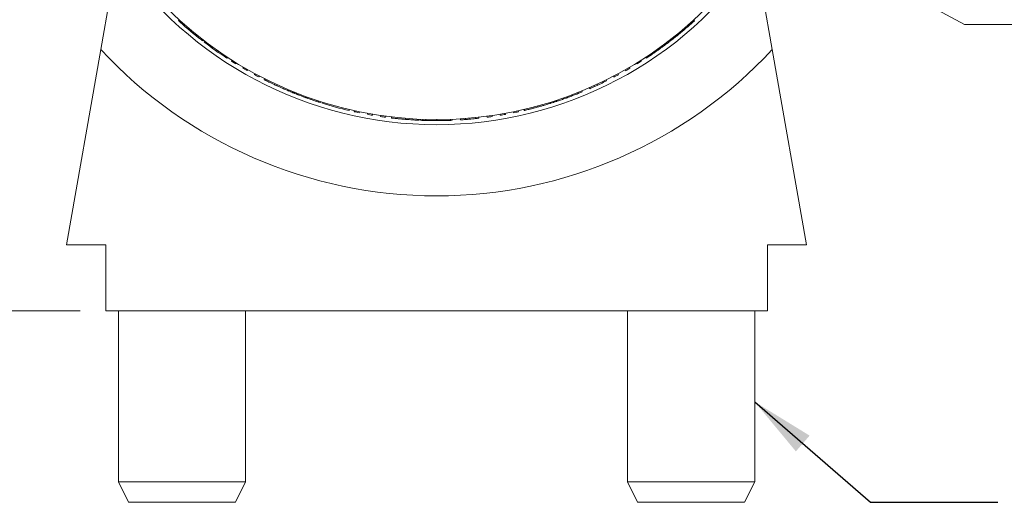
# Model space of a CAD drawing. Header units: inches. Extents: x 0.03 to 5.47, y 0.02 to 4.23.
# Tile 3 of 32: x 1.37 to 2.33, y 1.91 to 2.38. Entities that reach past the tile are written whole.
import ezdxf

# ---------------------------------------------------------------- set-up
doc = ezdxf.new("R2010")
doc.units = ezdxf.units.IN
doc.header["$LTSCALE"] = 0.5
doc.header["$MEASUREMENT"] = 0
doc.styles.add('SLDTEXTSTYLE0', font='TXT', dxfattribs={"width": 0.75})
doc.dimstyles.new('SLDDIMSTYLE0', dxfattribs={"dimtxt": 0.041667, "dimasz": 0.0625, "dimexe": 0, "dimexo": 0.0625, "dimgap": 0.010417, "dimtad": 0, "dimtih": 1, "dimtoh": 1, "dimrnd": 1e-09, "dimdsep": 46, "dimtxsty": 'SLDTEXTSTYLE0', "dimsah": 1, "dimcen": 0.09, "dimadec": 0, "dimazin": 2, "dimtfac": 1, "dimtofl": 0, "dimtmove": 0, "dimatfit": 3, "dimfxl": 1, "dimfrac": 2, "dimtolj": 1, "dimtzin": 12, "dimarcsym": 0})
doc.dimstyles.new('SLDDIMSTYLE2', dxfattribs={"dimtxt": 0.18, "dimasz": 0.0625, "dimexe": 0, "dimexo": 0.0625, "dimgap": 0, "dimtad": 0, "dimtih": 1, "dimtoh": 1, "dimdec": 0, "dimrnd": 1e-09, "dimzin": 0, "dimdsep": 46, "dimtxsty": 'Standard', "dimsah": 1, "dimcen": 0.09, "dimadec": 0, "dimazin": 0, "dimtfac": 0.0625, "dimtdec": 0, "dimtofl": 0, "dimtmove": 0, "dimatfit": 3, "dimfxl": 1, "dimfrac": 2, "dimtolj": 1, "dimtzin": 0, "dimarcsym": 0})
doc.dimstyles.new('SLDDIMSTYLE4', dxfattribs={"dimtxt": 0.041667, "dimasz": 0.0625, "dimexe": 0, "dimexo": 0.0625, "dimgap": 0.010417, "dimtad": 0, "dimtih": 1, "dimtoh": 1, "dimrnd": 1e-09, "dimzin": 12, "dimdsep": 46, "dimtxsty": 'SLDTEXTSTYLE0', "dimsah": 1, "dimcen": 0, "dimadec": 0, "dimazin": 3, "dimtfac": 1, "dimtofl": 0, "dimtmove": 0, "dimatfit": 3, "dimfxl": 1, "dimfrac": 2, "dimtolj": 1, "dimtzin": 12, "dimarcsym": 0})

# ---------------------------------------------------------------- blocks, each defined once
blk = doc.blocks.new('_D_2')
at = {"color": 7, "linetype": 'Continuous', "lineweight": 18}
for p, q in [((1.70277, 2.66055), (1.11295, 2.66055)), ((1.14795, 2.66055), (1.14795, 2.51474)), ((1.04201, 2.45074), (1.02934, 2.45074)), ((1.02934, 2.45074), (1.02934, 2.38453)), ((1.2539, 2.45074), (1.26657, 2.45074)), ((1.26657, 2.45074), (1.26657, 2.38453)), ((1.02934, 2.38453), (1.04201, 2.38453)), ((1.26657, 2.38453), (1.2539, 2.38453)), ((1.14795, 2.09787), (1.14795, 2.24368)), ((1.42698, 2.09787), (1.11295, 2.09787))]:
    blk.add_line(p, q, dxfattribs=at)
for points in [[(1.14795, 2.66055), (1.13795, 2.59805), (1.15795, 2.59805)], [(1.14795, 2.09787), (1.15795, 2.16037), (1.13795, 2.16037)]]:
    blk.add_solid(points, dxfattribs=at)
at = {"color": 7, "linetype": 'Continuous', "lineweight": 18, "attachment_point": 1, "style": 'SLDTEXTSTYLE0'}
for s, insert, char_height in [('0.56in', (1.0716, 2.5129), 0.041667), ('14.3mm', (1.04201, 2.43825), 0.041667), ('OPTICAL AXIS', (0.96798, 2.36359), 0.0416667), ('HEIGHT', (1.05274, 2.29739), 0.041667)]:
    blk.add_mtext(s, dxfattribs=dict(at, insert=insert, char_height=char_height))
blk = doc.blocks.new('_D_4')
at = {"color": 7, "linetype": 'Continuous', "lineweight": 18}
for p, q in [((1.99682, 2.54146), (2.29558, 2.37919)), ((2.29558, 2.37919), (2.37058, 2.37919))]:
    blk.add_line(p, q, dxfattribs=at)
blk.add_solid([(1.99682, 2.54146), (2.04697, 2.50284), (2.05652, 2.52042)], dxfattribs=at)
at = {"color": 7, "linetype": 'Continuous', "lineweight": 18, "insert": (2.37058, 2.39978), "char_height": 0.0416667, "attachment_point": 1, "style": 'SLDTEXTSTYLE0'}
blk.add_mtext('SM05 (0.535-40) SERIES INTERNAL THREAD', dxfattribs=at)

msp = doc.modelspace()

# ---------------------------------------------------------------- linework, layer by layer
at = {"color": 7, "linetype": 'Continuous', "lineweight": 18}
for p, q in [((1.46249, 2.44102), (1.44725, 2.35464)), ((2.10671, 2.35464), (2.09147, 2.44102)), ((1.52337, 2.38328), (1.52404, 2.38402)), ((1.52509, 2.38172), (1.52576, 2.38246)), ((2.02906, 2.38189), (2.02839, 2.38263)), ((2.02961, 2.38374), (2.03028, 2.383)), ((2.01462, 2.3695), (2.01399, 2.37027)), ((1.54597, 2.36421), (1.54658, 2.365)), ((1.5473, 2.36318), (1.54791, 2.36397)), ((1.54882, 2.36201), (1.54942, 2.36281)), ((2.00534, 2.36217), (2.00474, 2.36296)), ((2.00572, 2.36372), (2.00633, 2.36292)), ((2.00819, 2.36437), (2.00758, 2.36515)), ((2.01182, 2.36723), (2.0112, 2.36802)), ((1.44725, 2.35464), (1.41344, 2.16287)), ((1.99455, 2.35421), (1.99397, 2.35503)), ((2.14052, 2.16287), (2.10671, 2.35464)), ((1.57106, 2.34628), (1.5716, 2.34711)), ((1.57542, 2.34346), (1.57596, 2.34431)), ((1.57967, 2.3408), (1.5802, 2.34165)), ((1.97341, 2.34143), (1.97393, 2.34058)), ((1.97765, 2.34408), (1.97818, 2.34324)), ((1.98311, 2.34641), (1.98256, 2.34725)), ((1.58662, 2.33662), (1.58713, 2.33748)), ((1.59096, 2.33411), (1.59146, 2.33498)), ((1.59805, 2.33018), (1.59853, 2.33106)), ((1.95554, 2.32998), (1.95506, 2.33086)), ((1.96214, 2.33477), (1.96263, 2.3339)), ((1.96647, 2.33727), (1.96698, 2.33641)), ((1.60248, 2.32782), (1.60294, 2.32871)), ((1.60767, 2.32515), (1.60812, 2.32604)), ((1.94098, 2.32253), (1.94055, 2.32343)), ((1.94344, 2.32484), (1.94388, 2.32395)), ((1.95111, 2.32762), (1.95065, 2.32851)), ((1.62014, 2.31915), (1.62056, 2.32005)), ((1.63243, 2.31377), (1.63281, 2.31469)), ((1.6336, 2.31328), (1.63398, 2.31421)), ((1.63576, 2.3124), (1.63613, 2.31333)), ((1.91653, 2.31173), (1.91616, 2.31266)), ((1.91959, 2.31405), (1.91997, 2.31312)), ((1.92704, 2.31721), (1.92744, 2.31629)), ((1.93161, 2.31924), (1.93202, 2.31833)), ((1.93214, 2.31838), (1.93173, 2.31929)), ((1.93541, 2.31988), (1.93499, 2.32079)), ((1.64868, 2.30744), (1.64902, 2.30838)), ((1.66136, 2.30309), (1.66167, 2.30404)), ((1.66296, 2.30258), (1.66327, 2.30353)), ((1.66479, 2.302), (1.66509, 2.30296)), ((1.88941, 2.30208), (1.88911, 2.30303)), ((1.89029, 2.3034), (1.8906, 2.30245)), ((1.89333, 2.30333), (1.89302, 2.30428)), ((1.90518, 2.3074), (1.90484, 2.30834)), ((1.69107, 2.29482), (1.6913, 2.29579)), ((1.69614, 2.29367), (1.69635, 2.29464)), ((1.70104, 2.29262), (1.70124, 2.2936)), ((1.85231, 2.29352), (1.85251, 2.29254)), ((1.8572, 2.29455), (1.85741, 2.29358)), ((1.86313, 2.29488), (1.8629, 2.29585)), ((1.87654, 2.2983), (1.87628, 2.29926)), ((1.709, 2.29107), (1.70918, 2.29205)), ((1.71394, 2.2902), (1.7141, 2.29118)), ((1.72195, 2.28892), (1.72209, 2.28991)), ((1.72691, 2.28822), (1.72704, 2.28921)), ((1.7327, 2.28749), (1.73282, 2.28848)), ((1.74648, 2.28611), (1.74656, 2.28711)), ((1.75986, 2.28526), (1.7599, 2.28626)), ((1.76113, 2.28521), (1.76117, 2.28621)), ((1.76345, 2.28512), (1.76349, 2.28612)), ((1.76649, 2.28502), (1.76652, 2.28602)), ((1.77713, 2.28487), (1.77713, 2.28587)), ((1.7907, 2.28512), (1.79066, 2.28612)), ((1.79237, 2.28619), (1.79241, 2.28519)), ((1.80045, 2.28661), (1.80051, 2.28561)), ((1.80544, 2.28696), (1.80551, 2.28596)), ((1.80559, 2.28596), (1.80551, 2.28696)), ((1.80917, 2.28625), (1.80909, 2.28725)), ((1.81532, 2.28683), (1.81522, 2.28783)), ((1.81847, 2.28818), (1.81858, 2.28718)), ((1.82663, 2.28817), (1.8265, 2.28916)), ((1.8316, 2.28886), (1.83145, 2.28985)), ((1.83944, 2.29111), (1.83961, 2.29013)), ((1.84437, 2.29198), (1.84455, 2.29099)), ((1.45198, 2.16287), (1.41344, 2.16287)), ((1.45198, 2.09787), (1.45198, 2.16287)), ((2.14052, 2.16287), (2.10198, 2.16287)), ((2.10198, 2.16287), (2.10198, 2.09787)), ((1.45198, 2.09787), (2.10198, 2.09787)), ((1.46448, 2.09787), (1.46448, 1.92987)), ((1.58948, 1.92987), (1.58948, 2.09787)), ((1.96448, 2.09787), (1.96448, 1.92987)), ((2.08948, 1.92987), (2.08948, 2.09787)), ((1.46448, 1.92987), (1.47448, 1.90987)), ((1.53524, 1.92987), (1.46448, 1.92987)), ((1.58948, 1.92987), (1.53524, 1.92987)), ((1.57948, 1.90987), (1.58948, 1.92987)), ((1.96448, 1.92987), (1.97448, 1.90987)), ((2.08948, 1.92987), (1.96448, 1.92987)), ((2.07948, 1.90987), (2.08948, 1.92987)), ((1.53392, 1.90987), (1.47448, 1.90987)), ((1.57948, 1.90987), (1.53392, 1.90987)), ((2.07948, 1.90987), (1.97448, 1.90987))]:
    msp.add_line(p, q, dxfattribs=at)
msp.add_circle((1.77698, 2.66087), 0.375, dxfattribs=at)
for radius, start, end in [(0.38, 214.34792, 325.65208), (0.376, 227.58417, 227.93898), (0.376, 227.93898, 232.0917), (0.376, 309.20026, 312.09933), (0.376, 312.09933, 312.35168), (0.376, 308.65179, 309.20026), (0.376, 232.0917, 232.34806), (0.376, 232.64017, 236.79289), (0.376, 307.58779, 307.94661), (0.376, 307.94661, 308.65179), (0.45, 222.88477, 317.11523), (0.376, 237.58404, 238.34798), (0.376, 301.58787, 302.35181), (0.376, 239.58401, 240.34796), (0.376, 299.5879, 300.35184), (0.376, 241.58399, 242.34793), (0.376, 294.9203, 295.86054), (0.376, 295.86054, 296.35189), (0.376, 297.58792, 298.35186), (0.376, 247.58391, 248.34785), (0.376, 291.588, 292.35194), (0.376, 293.58797, 294.35192), (0.376, 294.37183, 294.9203), (0.376, 249.58388, 250.34783), (0.376, 251.58386, 252.3478), (0.376, 252.63992, 256.79264), (0.376, 287.58805, 288.35199), (0.376, 289.58802, 290.35197), (0.376, 257.58378, 258.34772), (0.376, 281.58813, 282.35207), (0.376, 259.58375, 260.3477), (0.376, 261.58373, 262.34767), (0.376, 267.58365, 268.34759), (0.376, 269.58828, 270.35223), (0.376, 271.58826, 272.3522), (0.376, 273.58823, 274.35218), (0.376, 274.36343, 274.9119), (0.376, 274.9119, 275.85214), (0.376, 275.85214, 276.35215), (0.376, 277.58818, 278.35212), (0.376, 279.58815, 280.3521)]:
    msp.add_arc((1.77698, 2.66087), radius, start, end, dxfattribs=at)
for points, knots in [([(1.99455, 2.35421), (1.99552, 2.35491), (1.99742, 2.35626), (1.99996, 2.35812), (2.00202, 2.35965), (2.0035, 2.36077), (2.00449, 2.36152), (2.00502, 2.36192), (2.0053, 2.36213), (2.00533, 2.36215), (2.00534, 2.36217)], [0, 0, 0, 0, 0.1269744, 0.2493615, 0.3693925, 0.4939026, 0.6185812, 0.745078, 0.8651299, 1, 1, 1, 1]), ([(1.98311, 2.34641), (1.98313, 2.34642), (1.98316, 2.34644), (1.98329, 2.34653), (1.98352, 2.34668), (1.9839, 2.34693), (1.98448, 2.34732), (1.98541, 2.34793), (1.98657, 2.34871), (1.98794, 2.34963), (1.98908, 2.35041), (1.99033, 2.35126), (1.99214, 2.35252), (1.99358, 2.35353), (1.99455, 2.35421)], [0, 0, 0, 0, 0.095196, 0.178475, 0.250018, 0.337993, 0.420997, 0.499982, 0.629725, 0.690505, 0.749897, 0.813205, 0.875086, 1, 1, 1, 1]), ([(1.60767, 2.32515), (1.60769, 2.32514), (1.60772, 2.32513), (1.60786, 2.32505), (1.6081, 2.32493), (1.60851, 2.32473), (1.60914, 2.32441), (1.61013, 2.32392), (1.61139, 2.3233), (1.61287, 2.32258), (1.61411, 2.32198), (1.61548, 2.32132), (1.61747, 2.32038), (1.61907, 2.31964), (1.62014, 2.31915)], [0, 0, 0, 0, 0.095196, 0.178475, 0.250018, 0.337993, 0.420997, 0.499982, 0.629725, 0.690505, 0.749897, 0.813205, 0.875086, 1, 1, 1, 1]), ([(1.62014, 2.31915), (1.62122, 2.31865), (1.62335, 2.31768), (1.62623, 2.31641), (1.62858, 2.31539), (1.63029, 2.31467), (1.63144, 2.31418), (1.63205, 2.31393), (1.63237, 2.31379), (1.63241, 2.31378), (1.63243, 2.31377)], [0, 0, 0, 0, 0.126974, 0.249362, 0.369393, 0.493903, 0.618581, 0.745078, 0.86513, 1, 1, 1, 1]), ([(1.63576, 2.3124), (1.63577, 2.3124), (1.6358, 2.31238), (1.63595, 2.31232), (1.6362, 2.31222), (1.63663, 2.31205), (1.63728, 2.31179), (1.63831, 2.31138), (1.63961, 2.31086), (1.64115, 2.31026), (1.64243, 2.30977), (1.64385, 2.30923), (1.64591, 2.30845), (1.64757, 2.30785), (1.64868, 2.30744)], [0, 0, 0, 0, 0.095196, 0.178475, 0.250018, 0.337993, 0.420997, 0.499982, 0.629725, 0.690505, 0.749897, 0.813205, 0.875086, 1, 1, 1, 1]), ([(1.90518, 2.3074), (1.90668, 2.30796), (1.90895, 2.30879), (1.9116, 2.3098), (1.91391, 2.31069), (1.91604, 2.31153), (1.91637, 2.31166), (1.91653, 2.31173)], [0, 0, 0, 0, 0.249889, 0.376312, 0.501031, 0.751793, 1, 1, 1, 1]), ([(1.64868, 2.30744), (1.6498, 2.30704), (1.652, 2.30625), (1.65497, 2.30522), (1.6574, 2.30439), (1.65916, 2.30381), (1.66034, 2.30342), (1.66097, 2.30322), (1.66131, 2.30311), (1.66134, 2.3031), (1.66136, 2.30309)], [0, 0, 0, 0, 0.126974, 0.249362, 0.369393, 0.493903, 0.618581, 0.745078, 0.86513, 1, 1, 1, 1]), ([(1.87654, 2.2983), (1.87769, 2.29861), (1.87994, 2.29924), (1.88297, 2.30012), (1.88542, 2.30085), (1.8872, 2.30139), (1.88839, 2.30176), (1.88902, 2.30195), (1.88936, 2.30206), (1.88939, 2.30207), (1.88941, 2.30208)], [0, 0, 0, 0, 0.126974, 0.249362, 0.369393, 0.493903, 0.618581, 0.745078, 0.86513, 1, 1, 1, 1]), ([(1.89333, 2.30333), (1.89348, 2.30338), (1.89371, 2.30345), (1.89521, 2.30395), (1.89722, 2.30461), (1.90058, 2.30576), (1.90364, 2.30685), (1.90518, 2.3074)], [0, 0, 0, 0, 0.249373, 0.3747, 0.500051, 0.750009, 1, 1, 1, 1]), ([(1.86313, 2.29488), (1.86315, 2.29488), (1.86318, 2.29489), (1.86334, 2.29493), (1.8636, 2.29499), (1.86405, 2.29509), (1.86473, 2.29526), (1.86581, 2.29552), (1.86717, 2.29585), (1.86877, 2.29625), (1.87011, 2.29659), (1.87157, 2.29697), (1.8737, 2.29752), (1.87541, 2.29799), (1.87654, 2.2983)], [0, 0, 0, 0, 0.0951959, 0.1784746, 0.2500183, 0.3379935, 0.4209967, 0.499982, 0.6297251, 0.690505, 0.7498967, 0.8132055, 0.8750859, 1, 1, 1, 1]), ([(1.7327, 2.28749), (1.73272, 2.28749), (1.73276, 2.28748), (1.73291, 2.28746), (1.73318, 2.28743), (1.73364, 2.28738), (1.73433, 2.2873), (1.73544, 2.28717), (1.73683, 2.28702), (1.73847, 2.28685), (1.73984, 2.28671), (1.74135, 2.28656), (1.74354, 2.28636), (1.7453, 2.28621), (1.74648, 2.28611)], [0, 0, 0, 0, 0.095196, 0.178475, 0.250018, 0.337993, 0.420997, 0.499982, 0.629725, 0.690505, 0.749897, 0.813205, 0.875086, 1, 1, 1, 1]), ([(1.74648, 2.28611), (1.74766, 2.28602), (1.74999, 2.28584), (1.75314, 2.28563), (1.75569, 2.28547), (1.75755, 2.28538), (1.75879, 2.28531), (1.75945, 2.28528), (1.7598, 2.28527), (1.75984, 2.28526), (1.75986, 2.28526)], [0, 0, 0, 0, 0.126974, 0.249362, 0.369393, 0.493903, 0.618581, 0.745078, 0.86513, 1, 1, 1, 1]), ([(1.76345, 2.28512), (1.76358, 2.28511), (1.76383, 2.2851), (1.7656, 2.28505), (1.76649, 2.28502)], [0, 0, 0, 0, 0.4998693, 1, 1, 1, 1]), ([(1.76551, 2.28505), (1.76554, 2.28505), (1.76558, 2.28505), (1.76617, 2.28503), (1.76633, 2.28502)], [0, 0, 0, 0, 0.735119, 1, 1, 1, 1]), ([(1.76649, 2.28502), (1.76686, 2.28501), (1.76754, 2.28499), (1.76907, 2.28496), (1.77126, 2.28491), (1.77415, 2.28488), (1.77614, 2.28488), (1.77713, 2.28487)], [0, 0, 0, 0, 0.137539, 0.249967, 0.499697, 0.749712, 1, 1, 1, 1]), ([(1.77713, 2.28487), (1.77885, 2.28488), (1.78145, 2.28489), (1.78464, 2.28495), (1.7874, 2.28501), (1.78939, 2.28508), (1.79054, 2.28512), (1.79065, 2.28512), (1.7907, 2.28512)], [0, 0, 0, 0, 0.250211, 0.377945, 0.500658, 0.750627, 0.874481, 1, 1, 1, 1])]:
    msp.add_open_spline(points, degree=3, knots=knots, dxfattribs=at)

# ---------------------------------------------------------------- dimensions: what is measured, and where the dimension line sits
dim = msp.add_linear_dim(base=(1.14795, 2.09787), p1=(1.72777, 2.66055), p2=(1.45198, 2.09787), angle=90, text='<>\\POPTICAL AXIS\\PHEIGHT', dimstyle='SLDDIMSTYLE0', dxfattribs=at)
dim.commit()
dim.dimension.update_dxf_attribs({"geometry": '_D_2', "text_midpoint": (1.14795, 2.37921), "dimtype": 160})
dim = msp.add_radius_dim(center=(1.77698, 2.66087), mpoint=(1.99682, 2.54146), text='SM05 (0.535-40) SERIES INTERNAL THREAD', dimstyle='SLDDIMSTYLE4', dxfattribs=at)
dim.commit()
dim.dimension.update_dxf_attribs({"geometry": '_D_4', "text_midpoint": (2.91013, 2.37919), "dimtype": 164})

# ---------------------------------------------------------------- leaders
at = {"color": 7, "linetype": 'Continuous', "lineweight": 0}
msp.add_leader([(2.08948, 2.00854), (2.20325, 1.90977), (2.32825, 1.90977)], dimstyle='SLDDIMSTYLE2', dxfattribs=at)

doc.saveas('drawing.dxf')
